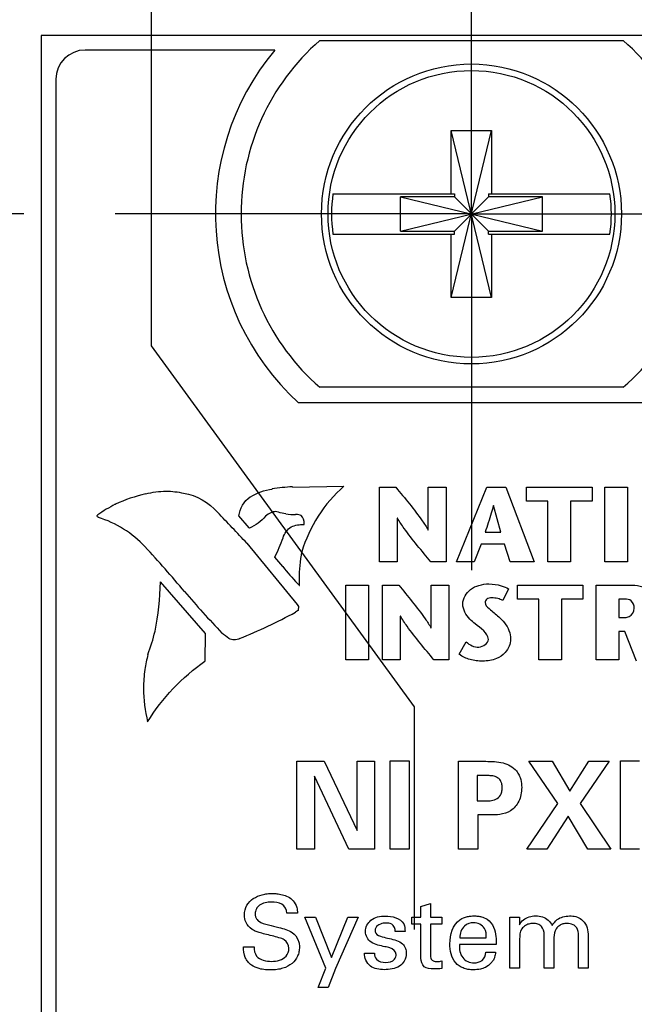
# Model space of a CAD drawing. Header units: inches. Extents: x 0.2 to 16.8, y 0.2 to 10.8.
# Tile 12 of 23: x 8.339 to 8.759, y 7.699 to 8.372. Entities that reach past the tile are written whole.
import ezdxf

# ---------------------------------------------------------------- set-up
doc = ezdxf.new("R2010")
doc.units = ezdxf.units.IN
doc.header["$LTSCALE"] = 0.935
doc.header["$MEASUREMENT"] = 0
doc.linetypes.add('CENTER', pattern=[0.6, 0.375, -0.075, 0.075, -0.075])
doc.layers.get('0').update_dxf_attribs({"linetype": 'CONTINUOUS'})
for name, color, linetype in [('DATUMCURVES', 7, 'CONTINUOUS'), ('DEFAULT_1', 7, 'CENTER'), ('DIMENSIONS', 7, 'CONTINUOUS')]:
    doc.layers.add(name, color=color, linetype=linetype)
doc.styles.get("Standard").update_dxf_attribs({"font": 'txt', "width": 0.8})
doc.dimstyles.new('DIMSTYLE_1', dxfattribs={"dimtxt": 0.125, "dimasz": 0.18, "dimexe": 0.125, "dimexo": 0.0625, "dimgap": 0.03125, "dimtad": 0, "dimtih": 1, "dimtoh": 1, "dimdec": 3, "dimzin": 4, "dimdsep": 46, "dimtxsty": 'STANDARD', "dimblk": '_FILLED', "dimblk1": '_FILLED', "dimblk2": '_FILLED', "dimcen": 0.09, "dimadec": 0, "dimazin": 0, "dimtp": 0.005, "dimtm": 0.005, "dimtfac": 1, "dimtdec": 3, "dimtofl": 0, "dimtmove": 0, "dimatfit": 3, "dimldrblk": '_FILLED', "dimfxl": 1, "dimtolj": 1, "dimtzin": 4, "dimarcsym": 0})

# ---------------------------------------------------------------- blocks, each defined once
blk = doc.blocks.new('*D8')
at = {"layer": 'DIMENSIONS', "color": 2, "linetype": 'CONTINUOUS'}
blk.add_line((8.34219, 8.23892), (7.66669, 8.23892), dxfattribs=at)
at = {"layer": 'DIMENSIONS', "color": 2, "linetype": 'CONTINUOUS', "insert": (7.60419, 8.30142), "char_height": 0.125, "width": 1.425, "attachment_point": 3, "line_spacing_factor": 0.9}
blk.add_mtext('4.822{\\Ftxt.shx;\\W1.000000;\\H0.125000; }[122.47]', dxfattribs=at)
blk = doc.blocks.new('_FILLED')
at = {"color": 0, "linetype": 'BYBLOCK'}
blk.add_solid([(0, 0), (-1, 0.1736), (-1, -0.1736)], dxfattribs=at)
blk = doc.blocks.new('*D13')
at = {"layer": 'DIMENSIONS', "color": 2, "linetype": 'CONTINUOUS'}
for p, q in [((8.4295, 8.14868), (8.4295, 9.04842)), ((8.60919, 7.902), (8.4295, 8.14868)), ((8.60919, 7.74982), (8.60919, 7.902))]:
    blk.add_line(p, q, dxfattribs=at)
at = {"layer": 'DIMENSIONS', "color": 2, "linetype": 'CONTINUOUS', "insert": (8.367, 9.11092), "char_height": 0.125, "width": 1.125, "attachment_point": 1, "rotation": 90, "line_spacing_factor": 0.9}
blk.add_mtext('.039{\\Ftxt.shx;\\W1.000000;\\H0.125000; }[0.99]', dxfattribs=at)
blk = doc.blocks.new('*D15')
at = {"layer": 'DIMENSIONS', "color": 2, "linetype": 'CONTINUOUS'}
for p, q in [((8.90447, 8.13396), (8.90447, 9.04842)), ((8.80919, 7.89463), (8.90447, 8.13396)), ((8.80919, 7.74398), (8.80919, 7.89463))]:
    blk.add_line(p, q, dxfattribs=at)
at = {"layer": 'DIMENSIONS', "color": 2, "linetype": 'CONTINUOUS', "insert": (8.84197, 9.11092), "char_height": 0.125, "width": 1.125, "attachment_point": 1, "rotation": 90, "line_spacing_factor": 0.9}
blk.add_mtext('.161{\\Ftxt.shx;\\W1.000000;\\H0.125000; }[4.09]', dxfattribs=at)

msp = doc.modelspace()

# ---------------------------------------------------------------- linework, layer by layer
at = {"color": 7, "linetype": 'CONTINUOUS'}
for p, q in [((8.35419, 8.36092), (8.35419, 3.91792)), ((9.14219, 8.36092), (8.35419, 8.36092)), ((8.51373, 8.35092), (8.38419, 8.35092)), ((8.54444, 8.35742), (8.75194, 8.35742)), ((8.36419, 8.33092), (8.36419, 4.26092)), ((8.63441, 8.18184), (8.66197, 8.29601)), ((8.63441, 8.2527), (8.63441, 8.29601)), ((8.66197, 8.18184), (8.63441, 8.29601)), ((8.63441, 8.29601), (8.66197, 8.29601)), ((8.66197, 8.29601), (8.66197, 8.2527)), ((8.55354, 8.2527), (8.63648, 8.2527)), ((8.59967, 8.22721), (8.59967, 8.25064)), ((8.59967, 8.22721), (8.69672, 8.25064)), ((8.63648, 8.25064), (8.59967, 8.25064)), ((8.59967, 8.25064), (8.69672, 8.22721)), ((8.63648, 8.2527), (8.63648, 8.25064)), ((8.63648, 8.22721), (8.6599, 8.25064)), ((8.6599, 8.22721), (8.63648, 8.25064)), ((8.6599, 8.2527), (8.6599, 8.25064)), ((8.6599, 8.2527), (8.74284, 8.2527)), ((8.69672, 8.25064), (8.6599, 8.25064)), ((8.69672, 8.22721), (8.69672, 8.25064)), ((8.55354, 8.22514), (8.63648, 8.22514)), ((8.59967, 8.22721), (8.63648, 8.22721)), ((8.63441, 8.18184), (8.63441, 8.22514)), ((8.63648, 8.22514), (8.63648, 8.22721)), ((8.6599, 8.22514), (8.6599, 8.22721)), ((8.6599, 8.22721), (8.69672, 8.22721)), ((8.6599, 8.22514), (8.74284, 8.22514)), ((8.66197, 8.22514), (8.66197, 8.18184)), ((8.66197, 8.18184), (8.63441, 8.18184)), ((8.75194, 8.12042), (8.54444, 8.12042)), ((8.76645, 8.10992), (8.52994, 8.10992))]:
    msp.add_line(p, q, dxfattribs=at)
for radius in [0.1025, 0.09803]:
    msp.add_circle((8.64819, 8.23892), radius, dxfattribs=at)
for centre, radius, start, end in [((8.38419, 8.33092), 0.02, 90, 180), ((8.64819, 8.23892), 0.175, 140.20818, 227.4886), ((8.64819, 8.23892), 0.1575, 131.20295, 228.79705), ((8.64819, 8.23892), 0.1575, 311.20295, 48.79705), ((8.64819, 8.23892), 0.09565, 171.71661, 188.28339), ((8.64819, 8.23892), 0.09565, 351.71661, 8.28339)]:
    msp.add_arc(centre, radius, start, end, dxfattribs=at)
at = {"layer": 'DATUMCURVES', "color": 40, "linetype": 'CONTINUOUS'}
for p, q in [((8.4514, 8.04811), (8.4514, 8.04814)), ((8.512, 8.05087), (8.51192, 8.05101)), ((8.52589, 8.05238), (8.52595, 8.05228)), ((8.52595, 8.05228), (8.56105, 8.05287)), ((8.58536, 8.00107), (8.58536, 8.05211)), ((8.58536, 8.05211), (8.59653, 8.05211)), ((8.61869, 8.02287), (8.61869, 8.05211)), ((8.61869, 8.05211), (8.63079, 8.05211)), ((8.63079, 8.05211), (8.63079, 8.00107)), ((8.63798, 8.00108), (8.65879, 8.05212)), ((8.65879, 8.05212), (8.67167, 8.05212)), ((8.67167, 8.05212), (8.69107, 8.00108)), ((8.68572, 8.04256), (8.68572, 8.05211)), ((8.68572, 8.05211), (8.73059, 8.05211)), ((8.73059, 8.05211), (8.73059, 8.04256)), ((8.73941, 8.00107), (8.73941, 8.05211)), ((8.73941, 8.05211), (8.75479, 8.05211)), ((8.75479, 8.05211), (8.75479, 8.00107)), ((8.42561, 8.04755), (8.42553, 8.04758)), ((8.49695, 8.04567), (8.49706, 8.04551)), ((8.70045, 8.04256), (8.68572, 8.04256)), ((8.70045, 8.00107), (8.70045, 8.04256)), ((8.71586, 8.04256), (8.71586, 8.00107)), ((8.73059, 8.04256), (8.71586, 8.04256)), ((8.40472, 8.0405), (8.4048, 8.04049)), ((8.47462, 8.035), (8.47462, 8.03499)), ((8.51114, 8.03471), (8.51116, 8.03468)), ((8.51624, 8.03515), (8.51624, 8.03519)), ((8.66329, 8.03957), (8.66315, 8.03957)), ((8.66825, 8.02135), (8.66329, 8.03957)), ((8.39276, 8.03321), (8.3927, 8.03322)), ((8.39316, 8.03153), (8.39316, 8.03154)), ((8.49635, 8.02428), (8.48925, 8.03258)), ((8.50748, 8.03235), (8.50748, 8.03232)), ((8.52128, 8.03389), (8.52128, 8.03393)), ((8.52798, 8.03357), (8.52796, 8.03349)), ((8.53189, 8.03277), (8.53189, 8.03284)), ((8.59748, 8.03096), (8.59748, 8.00107)), ((8.59762, 8.03096), (8.59748, 8.03096)), ((8.49638, 8.02419), (8.49635, 8.02428)), ((8.52503, 8.02506), (8.52497, 8.0251)), ((8.53379, 8.02678), (8.53384, 8.0267)), ((8.61853, 8.02287), (8.61869, 8.02287)), ((8.65754, 8.02135), (8.66825, 8.02135)), ((8.51946, 8.0176), (8.51941, 8.01759)), ((8.42501, 8.01156), (8.42506, 8.0115)), ((8.49467, 8.01387), (8.49462, 8.01385)), ((8.49462, 8.01385), (8.52912, 7.97209)), ((8.53216, 8.00791), (8.53208, 8.00789)), ((8.65491, 8.01326), (8.65003, 8.00108)), ((8.67072, 8.01326), (8.65491, 8.01326)), ((8.67474, 8.00108), (8.67072, 8.01326)), ((8.51917, 7.99798), (8.51371, 8.00424)), ((8.59748, 8.00107), (8.58536, 8.00107)), ((8.63079, 8.00107), (8.62051, 8.00107)), ((8.65003, 8.00108), (8.63798, 8.00108)), ((8.69107, 8.00108), (8.67474, 8.00108)), ((8.71586, 8.00107), (8.70045, 8.00107)), ((8.75479, 8.00107), (8.73941, 8.00107)), ((8.51919, 7.9979), (8.51917, 7.99798)), ((8.46646, 7.95227), (8.43554, 7.98742)), ((8.45214, 7.98084), (8.45208, 7.98082)), ((8.53056, 7.98498), (8.5292, 7.98639)), ((8.53045, 7.98498), (8.53056, 7.98498)), ((8.56233, 7.93423), (8.56233, 7.98527)), ((8.56233, 7.98527), (8.57771, 7.98527)), ((8.57771, 7.98527), (8.57771, 7.93423)), ((8.58734, 7.93423), (8.58734, 7.98527)), ((8.58734, 7.98527), (8.59849, 7.98527)), ((8.62067, 7.95603), (8.62067, 7.98527)), ((8.62067, 7.98527), (8.63277, 7.98527)), ((8.63277, 7.98527), (8.63277, 7.93423)), ((8.67349, 7.98266), (8.66956, 7.97463)), ((8.67954, 7.97572), (8.67954, 7.98527)), ((8.67954, 7.98527), (8.72438, 7.98527)), ((8.72438, 7.98527), (8.72438, 7.97572)), ((8.73352, 7.93423), (8.73352, 7.98527)), ((8.73352, 7.98527), (8.75628, 7.98527)), ((8.69427, 7.97572), (8.67954, 7.97572)), ((8.69427, 7.93423), (8.69427, 7.97572)), ((8.70965, 7.97572), (8.70965, 7.93423)), ((8.72438, 7.97572), (8.70965, 7.97572)), ((8.7489, 7.97572), (8.7489, 7.96318)), ((8.753, 7.97572), (8.7489, 7.97572)), ((8.52985, 7.96818), (8.52787, 7.96669)), ((8.52912, 7.97209), (8.52915, 7.97209)), ((8.52915, 7.97209), (8.52999, 7.9706)), ((8.52991, 7.97066), (8.5298, 7.9682)), ((8.5298, 7.9682), (8.52985, 7.96818)), ((8.52999, 7.9706), (8.52991, 7.97066)), ((8.52787, 7.96669), (8.52787, 7.96667)), ((8.59944, 7.96412), (8.59944, 7.93423)), ((8.5996, 7.96412), (8.59944, 7.96412)), ((8.7489, 7.96318), (8.7533, 7.96318)), ((8.62051, 7.95603), (8.62067, 7.95603)), ((8.43204, 7.95365), (8.4319, 7.95368)), ((8.46608, 7.93327), (8.46646, 7.95227)), ((8.47766, 7.95246), (8.47766, 7.95251)), ((8.48244, 7.94871), (8.48241, 7.94874)), ((8.48971, 7.94878), (8.48973, 7.94873)), ((8.48973, 7.94873), (8.48976, 7.94877)), ((8.7489, 7.95355), (8.7489, 7.93423)), ((8.75292, 7.95355), (8.7489, 7.95355)), ((8.761, 7.93335), (8.75292, 7.95355)), ((8.63988, 7.93796), (8.64455, 7.94642)), ((8.42699, 7.93786), (8.42704, 7.93781)), ((8.57771, 7.93423), (8.56233, 7.93423)), ((8.59944, 7.93423), (8.58734, 7.93423)), ((8.63277, 7.93423), (8.62249, 7.93423)), ((8.70965, 7.93423), (8.69427, 7.93423)), ((8.7489, 7.93423), (8.73352, 7.93423)), ((8.42493, 7.92761), (8.42493, 7.9276)), ((8.46605, 7.93323), (8.46608, 7.93327)), ((8.42685, 7.89176), (8.4268, 7.89175)), ((8.52877, 7.80472), (8.52877, 7.86497)), ((8.52877, 7.86497), (8.54745, 7.86497)), ((8.54745, 7.86497), (8.57003, 7.81755)), ((8.57003, 7.81755), (8.57003, 7.86497)), ((8.57003, 7.86497), (8.58202, 7.86497)), ((8.58202, 7.86497), (8.58202, 7.80472)), ((8.59261, 7.80472), (8.59261, 7.86514)), ((8.59261, 7.86514), (8.60552, 7.86514)), ((8.60552, 7.86514), (8.60552, 7.80472)), ((8.63935, 7.80472), (8.63935, 7.86481)), ((8.63935, 7.86481), (8.65793, 7.86481)), ((8.7071, 7.83589), (8.68735, 7.86497)), ((8.68735, 7.86497), (8.70328, 7.86497)), ((8.70328, 7.86497), (8.71544, 7.84447)), ((8.71544, 7.84447), (8.72844, 7.86497)), ((8.74227, 7.86497), (8.72244, 7.83597)), ((8.72844, 7.86497), (8.74227, 7.86497)), ((8.75001, 7.80472), (8.75001, 7.86514)), ((8.75001, 7.86514), (8.76294, 7.86514)), ((8.54094, 7.85472), (8.54094, 7.80472)), ((8.56428, 7.80472), (8.54094, 7.85472)), ((8.6521, 7.85505), (8.6521, 7.83772)), ((8.65861, 7.85505), (8.6521, 7.85505)), ((8.6521, 7.83772), (8.65727, 7.83772)), ((8.68594, 7.80472), (8.7071, 7.83589)), ((8.72244, 7.83597), (8.74344, 7.80472)), ((8.65244, 7.82814), (8.65244, 7.80472)), ((8.66119, 7.82814), (8.65244, 7.82814)), ((8.71419, 7.82738), (8.69978, 7.80472)), ((8.72761, 7.80472), (8.71419, 7.82738)), ((8.54094, 7.80472), (8.52877, 7.80472)), ((8.58202, 7.80472), (8.56428, 7.80472)), ((8.60552, 7.80472), (8.59261, 7.80472)), ((8.65244, 7.80472), (8.63935, 7.80472)), ((8.69978, 7.80472), (8.68594, 7.80472)), ((8.74344, 7.80472), (8.72761, 7.80472)), ((8.76294, 7.80472), (8.75001, 7.80472)), ((8.61366, 7.76567), (8.62012, 7.76775)), ((8.61366, 7.75838), (8.61366, 7.76567)), ((8.62012, 7.76775), (8.62012, 7.75838)), ((8.52929, 7.76102), (8.52206, 7.76102)), ((8.54872, 7.72352), (8.53421, 7.75824)), ((8.53421, 7.75824), (8.54157, 7.75824)), ((8.54157, 7.75824), (8.55248, 7.73074)), ((8.55248, 7.73074), (8.56359, 7.75824)), ((8.57067, 7.75824), (8.55519, 7.72317)), ((8.56359, 7.75824), (8.57067, 7.75824)), ((8.60748, 7.75358), (8.60748, 7.75838)), ((8.60748, 7.75838), (8.61366, 7.75838)), ((8.61366, 7.75358), (8.60748, 7.75358)), ((8.61366, 7.73032), (8.61366, 7.75358)), ((8.62012, 7.75838), (8.62789, 7.75838)), ((8.62012, 7.75358), (8.62012, 7.73268)), ((8.62789, 7.75358), (8.62012, 7.75358)), ((8.62789, 7.75838), (8.62789, 7.75358)), ((8.67449, 7.75358), (8.67434, 7.75824)), ((8.67434, 7.75824), (8.68095, 7.75824)), ((8.67449, 7.72338), (8.67449, 7.75358)), ((8.68095, 7.75824), (8.68095, 7.75317)), ((8.60276, 7.74859), (8.59608, 7.74859)), ((8.69789, 7.72338), (8.69789, 7.74644)), ((8.7213, 7.72338), (8.7213, 7.74574)), ((8.72789, 7.74678), (8.72789, 7.72338)), ((8.66497, 7.73963), (8.63991, 7.73963)), ((8.64018, 7.74421), (8.65831, 7.74421)), ((8.68109, 7.74317), (8.68109, 7.72338)), ((8.7045, 7.74289), (8.7045, 7.72338)), ((8.49234, 7.73803), (8.49955, 7.73803)), ((8.57498, 7.73373), (8.58186, 7.73373)), ((8.6581, 7.73428), (8.66463, 7.73428)), ((8.62789, 7.72838), (8.62789, 7.72331)), ((8.54344, 7.71018), (8.54872, 7.72352)), ((8.55519, 7.72317), (8.55019, 7.71018)), ((8.68109, 7.72338), (8.67449, 7.72338)), ((8.7045, 7.72338), (8.69789, 7.72338)), ((8.72789, 7.72338), (8.7213, 7.72338)), ((8.55019, 7.71018), (8.54344, 7.71018))]:
    msp.add_line(p, q, dxfattribs=at)
for centre, radius, start, end in [((8.53105, 7.92786), 0.12463, 92.37061, 98.82718), ((8.44845, 7.94603), 0.10406, 102.68309, 114.80302), ((8.46015, 7.9355), 0.11874, 117.82794, 124.61238), ((6.53802, 6.17652), 2.68409, 43.19911, 43.82068), ((8.52907, 8.10928), 0.0758, 264.10177, 269.15692), ((8.39962, 8.06127), 0.12755, 333.4446, 339.98148), ((7.82242, 7.4536), 0.82124, 39.93923, 42.79739), ((8.68859, 8.13519), 0.21805, 219.02603, 223.03358), ((8.23909, 7.99072), 0.19647, 349.1261, 359.03846), ((8.88661, 8.34661), 0.56794, 220.09266, 223.9407), ((8.34491, 8.30735), 0.3867, 291.99012, 298.23869), ((8.30631, 7.98399), 0.1292, 339.08006, 346.43195), ((8.55367, 7.90623), 0.13051, 165.99677, 170.57135)]:
    msp.add_arc(centre, radius, start, end, dxfattribs=at)
for points, knots in [([(8.42553, 8.04758), (8.43007, 8.04882), (8.4388, 8.04996), (8.44752, 8.04899), (8.4514, 8.04811)], [0, 0, 0, 0, 0.541522, 1, 1, 1, 1]), ([(8.59653, 8.05211), (8.60269, 8.04454), (8.61053, 8.03519), (8.61739, 8.02504), (8.61853, 8.02287)], [0, 0, 0, 0, 0.799017, 1, 1, 1, 1]), ([(8.51624, 8.03519), (8.5156, 8.03538), (8.51386, 8.03564), (8.51208, 8.03521), (8.51114, 8.03471)], [0, 0, 0, 0, 0.383838, 1, 1, 1, 1]), ([(8.66315, 8.03957), (8.66269, 8.03788), (8.66096, 8.03176), (8.65892, 8.02573), (8.65754, 8.02135)], [0, 0, 0, 0, 0.276521, 1, 1, 1, 1]), ([(8.39316, 8.03154), (8.39275, 8.03157), (8.39204, 8.03232), (8.3925, 8.03306), (8.39276, 8.03321)], [0, 0, 0, 0, 0.58341, 1, 1, 1, 1]), ([(8.53189, 8.03284), (8.53079, 8.03332), (8.52944, 8.03359), (8.52811, 8.03358), (8.52798, 8.03357)], [0, 0, 0, 0, 0.904453, 1, 1, 1, 1]), ([(8.53384, 8.0267), (8.53384, 8.02693), (8.53402, 8.02906), (8.53313, 8.03131), (8.53189, 8.03277)], [0, 0, 0, 0, 0.105732, 1, 1, 1, 1]), ([(8.62051, 8.00107), (8.61428, 8.00862), (8.60609, 8.01817), (8.599, 8.02857), (8.59762, 8.03096)], [0, 0, 0, 0, 0.779688, 1, 1, 1, 1]), ([(8.52497, 8.0251), (8.52771, 8.0262), (8.53075, 8.02678), (8.53374, 8.02678), (8.53379, 8.02678)], [0, 0, 0, 0, 0.984837, 1, 1, 1, 1]), ([(8.53208, 8.00789), (8.53094, 8.00183), (8.53025, 7.99414), (8.5304, 7.98648), (8.53045, 7.98498)], [0, 0, 0, 0, 0.804153, 1, 1, 1, 1]), ([(8.59849, 7.98527), (8.60466, 7.97771), (8.61251, 7.96835), (8.61937, 7.9582), (8.62051, 7.95603)], [0, 0, 0, 0, 0.799109, 1, 1, 1, 1]), ([(8.64229, 7.97238), (8.64229, 7.97613), (8.64586, 7.98208), (8.65339, 7.98544), (8.66069, 7.98648), (8.66762, 7.98531), (8.67198, 7.98359), (8.67349, 7.98266)], [0, 0, 0, 0, 0.292987, 0.457996, 0.638308, 0.86083, 1, 1, 1, 1]), ([(8.75628, 7.98527), (8.76103, 7.98527), (8.77047, 7.98423), (8.77478, 7.97531), (8.77478, 7.97164)], [0, 0, 0, 0, 0.563459, 1, 1, 1, 1]), ([(8.66956, 7.97463), (8.6685, 7.97528), (8.666, 7.97624), (8.66231, 7.97669), (8.65866, 7.97626), (8.65665, 7.97245), (8.66143, 7.96804), (8.6647, 7.96556), (8.66679, 7.96363)], [0, 0, 0, 0, 0.136097, 0.285313, 0.413439, 0.503761, 0.688425, 1, 1, 1, 1]), ([(8.7594, 7.96945), (8.7594, 7.97124), (8.75829, 7.97511), (8.75453, 7.97572), (8.753, 7.97572)], [0, 0, 0, 0, 0.539594, 1, 1, 1, 1]), ([(8.65073, 7.95874), (8.64953, 7.95979), (8.64536, 7.96318), (8.64229, 7.96854), (8.64229, 7.97238)], [0, 0, 0, 0, 0.294493, 1, 1, 1, 1]), ([(8.7533, 7.96318), (8.75421, 7.96318), (8.75739, 7.96377), (8.7594, 7.96723), (8.7594, 7.96945)], [0, 0, 0, 0, 0.29189, 1, 1, 1, 1]), ([(8.62249, 7.93423), (8.61626, 7.94178), (8.60807, 7.95133), (8.60098, 7.96173), (8.5996, 7.96412)], [0, 0, 0, 0, 0.779697, 1, 1, 1, 1]), ([(8.66679, 7.96363), (8.66822, 7.9623), (8.67246, 7.95824), (8.67496, 7.95226), (8.67496, 7.94831)], [0, 0, 0, 0, 0.330971, 1, 1, 1, 1]), ([(8.48976, 7.94877), (8.48863, 7.94818), (8.48609, 7.94752), (8.48354, 7.94814), (8.48244, 7.94871)], [0, 0, 0, 0, 0.50794, 1, 1, 1, 1]), ([(8.67496, 7.94831), (8.67496, 7.945), (8.67237, 7.93921), (8.66484, 7.93409), (8.65761, 7.93309), (8.65148, 7.93347), (8.64593, 7.93451), (8.64199, 7.93626), (8.63988, 7.93796)], [0, 0, 0, 0, 0.228124, 0.391537, 0.611528, 0.713755, 0.813683, 1, 1, 1, 1]), ([(8.64455, 7.94642), (8.64704, 7.94449), (8.65241, 7.94067), (8.65971, 7.94538), (8.65971, 7.94817)], [0, 0, 0, 0, 0.530654, 1, 1, 1, 1]), ([(8.42493, 7.9276), (8.42436, 7.92335), (8.42358, 7.91133), (8.42502, 7.89926), (8.42685, 7.89176)], [0, 0, 0, 0, 0.356959, 1, 1, 1, 1]), ([(8.65793, 7.86481), (8.66189, 7.86481), (8.66773, 7.86474), (8.6749, 7.86203), (8.6786, 7.85886), (8.68083, 7.85544), (8.68223, 7.85164), (8.6827, 7.84708), (8.68219, 7.84202), (8.68026, 7.83619), (8.67556, 7.8304), (8.668, 7.82825), (8.66331, 7.82814), (8.66119, 7.82814)], [0, 0, 0, 0, 0.176881, 0.255953, 0.337505, 0.389656, 0.436783, 0.516932, 0.592063, 0.662068, 0.790233, 0.905047, 1, 1, 1, 1]), ([(8.65727, 7.83772), (8.65848, 7.83772), (8.66103, 7.83776), (8.66495, 7.83856), (8.66785, 7.84097), (8.66902, 7.84403), (8.66928, 7.84678), (8.66904, 7.84943), (8.66799, 7.85215), (8.66542, 7.85431), (8.66194, 7.85502), (8.65968, 7.85505), (8.65861, 7.85505)], [0, 0, 0, 0, 0.111058, 0.23439, 0.361104, 0.436361, 0.529578, 0.612601, 0.679642, 0.792502, 0.902029, 1, 1, 1, 1]), ([(8.52339, 7.73706), (8.52339, 7.73923), (8.52126, 7.74288), (8.51629, 7.74439), (8.51179, 7.74557), (8.50727, 7.74665), (8.50343, 7.74768), (8.5005, 7.74868), (8.49707, 7.75051), (8.49374, 7.75417), (8.49261, 7.76035), (8.49406, 7.7666), (8.49892, 7.77145), (8.5041, 7.77352), (8.5086, 7.77436), (8.51196, 7.77455), (8.51543, 7.77438), (8.51769, 7.77399), (8.51892, 7.77367)], [0, 0, 0, 0, 0.086791, 0.139326, 0.205047, 0.27369, 0.325185, 0.364482, 0.396979, 0.480773, 0.550803, 0.641552, 0.72566, 0.814655, 0.861297, 0.908498, 0.949191, 1, 1, 1, 1]), ([(8.51892, 7.77367), (8.52026, 7.77332), (8.52293, 7.77233), (8.52671, 7.76958), (8.52894, 7.76542), (8.5292, 7.76233), (8.52929, 7.76102)], [0, 0, 0, 0, 0.234832, 0.478866, 0.777093, 1, 1, 1, 1]), ([(8.52206, 7.76102), (8.52193, 7.76339), (8.51902, 7.76833), (8.51104, 7.76894), (8.50442, 7.76799), (8.50085, 7.76401), (8.50035, 7.76142), (8.5004, 7.75994), (8.50043, 7.75965)], [0, 0, 0, 0, 0.233906, 0.469137, 0.746862, 0.857618, 0.971569, 1, 1, 1, 1]), ([(8.50043, 7.75965), (8.5005, 7.75897), (8.50086, 7.75744), (8.50362, 7.75436), (8.50706, 7.75367), (8.50941, 7.7531)], [0, 0, 0, 0, 0.169518, 0.388608, 1, 1, 1, 1]), ([(8.57567, 7.74852), (8.57567, 7.75137), (8.57907, 7.75788), (8.58839, 7.75949), (8.59635, 7.75853), (8.60082, 7.75572), (8.60185, 7.75366)], [0, 0, 0, 0, 0.259806, 0.570525, 0.790458, 1, 1, 1, 1]), ([(8.64033, 7.75658), (8.64187, 7.75767), (8.64449, 7.75866), (8.64778, 7.7591), (8.65013, 7.75918), (8.65249, 7.75906), (8.65556, 7.7585), (8.65985, 7.75677), (8.6638, 7.75183), (8.66502, 7.74547), (8.66502, 7.74145), (8.66497, 7.73963)], [0, 0, 0, 0, 0.147812, 0.21077, 0.259376, 0.330991, 0.394441, 0.503035, 0.685551, 0.858026, 1, 1, 1, 1]), ([(8.68095, 7.75317), (8.68168, 7.75438), (8.68441, 7.75788), (8.68907, 7.75915), (8.69199, 7.75915)], [0, 0, 0, 0, 0.325677, 1, 1, 1, 1]), ([(8.69199, 7.75915), (8.69362, 7.75915), (8.69827, 7.7588), (8.70209, 7.75525), (8.70338, 7.75262)], [0, 0, 0, 0, 0.357833, 1, 1, 1, 1]), ([(8.70338, 7.75262), (8.70429, 7.75411), (8.70728, 7.75792), (8.71505, 7.75982), (8.725, 7.75778), (8.72789, 7.75045), (8.72789, 7.74678)], [0, 0, 0, 0, 0.15682, 0.415954, 0.671974, 1, 1, 1, 1]), ([(8.50941, 7.7531), (8.5118, 7.75249), (8.51726, 7.75109), (8.52292, 7.74961), (8.52559, 7.74782)], [0, 0, 0, 0, 0.433653, 1, 1, 1, 1]), ([(8.58936, 7.75428), (8.58885, 7.75428), (8.58593, 7.75426), (8.58226, 7.75176), (8.58226, 7.74929)], [0, 0, 0, 0, 0.169977, 1, 1, 1, 1]), ([(8.59608, 7.74859), (8.59616, 7.75038), (8.59442, 7.75413), (8.59083, 7.75428), (8.58936, 7.75428)], [0, 0, 0, 0, 0.549593, 1, 1, 1, 1]), ([(8.6497, 7.75449), (8.64747, 7.75449), (8.642, 7.75277), (8.64023, 7.7471), (8.64018, 7.74421)], [0, 0, 0, 0, 0.43559, 1, 1, 1, 1]), ([(8.65831, 7.74421), (8.65836, 7.74638), (8.65802, 7.75178), (8.65247, 7.75449), (8.6497, 7.75449)], [0, 0, 0, 0, 0.439227, 1, 1, 1, 1]), ([(8.69789, 7.74644), (8.69789, 7.74836), (8.69701, 7.7515), (8.69353, 7.75377), (8.69039, 7.75423), (8.68741, 7.75381), (8.68473, 7.75252), (8.68328, 7.75116), (8.68262, 7.75026)], [0, 0, 0, 0, 0.275631, 0.413612, 0.577124, 0.720729, 0.839585, 1, 1, 1, 1]), ([(8.7213, 7.74574), (8.7213, 7.74754), (8.72101, 7.75074), (8.71743, 7.75358), (8.71392, 7.75426), (8.71075, 7.75384), (8.70811, 7.75265), (8.70668, 7.7513), (8.70602, 7.75039)], [0, 0, 0, 0, 0.251196, 0.403469, 0.60175, 0.73385, 0.843052, 1, 1, 1, 1]), ([(8.52559, 7.74782), (8.5275, 7.74657), (8.52965, 7.74384), (8.5305, 7.74007), (8.53067, 7.73742), (8.5304, 7.73462), (8.52911, 7.73059), (8.52564, 7.72611), (8.52031, 7.72348), (8.51521, 7.72238), (8.51116, 7.72213), (8.50704, 7.72233), (8.50262, 7.72307), (8.49936, 7.72445), (8.49777, 7.72555)], [0, 0, 0, 0, 0.128299, 0.178903, 0.2167, 0.277481, 0.33601, 0.453032, 0.584663, 0.661002, 0.746316, 0.811816, 0.892649, 1, 1, 1, 1]), ([(8.58907, 7.7381), (8.58585, 7.73884), (8.57941, 7.73948), (8.57567, 7.74574), (8.57567, 7.74852)], [0, 0, 0, 0, 0.543966, 1, 1, 1, 1]), ([(8.58226, 7.74929), (8.58226, 7.7486), (8.58286, 7.74611), (8.58557, 7.74528), (8.5872, 7.74484)], [0, 0, 0, 0, 0.287551, 1, 1, 1, 1]), ([(8.70602, 7.75039), (8.70483, 7.74871), (8.70453, 7.74593), (8.7045, 7.7434), (8.7045, 7.74289)], [0, 0, 0, 0, 0.802644, 1, 1, 1, 1]), ([(8.5872, 7.74484), (8.59047, 7.74406), (8.59528, 7.74321), (8.60104, 7.74057), (8.60328, 7.73713), (8.60395, 7.73292), (8.60274, 7.72827), (8.59904, 7.72432), (8.59394, 7.72266), (8.58882, 7.72228), (8.58519, 7.72254), (8.58356, 7.72291)], [0, 0, 0, 0, 0.210713, 0.308187, 0.385449, 0.457378, 0.57139, 0.673176, 0.784207, 0.897379, 1, 1, 1, 1]), ([(8.66463, 7.73428), (8.6645, 7.73318), (8.66423, 7.73135), (8.66315, 7.72887), (8.66121, 7.72629), (8.65818, 7.72399), (8.65396, 7.72259), (8.64989, 7.72222), (8.64591, 7.72251), (8.64155, 7.72367), (8.63486, 7.72827), (8.63345, 7.73563), (8.63345, 7.74018)], [0, 0, 0, 0, 0.069123, 0.113653, 0.165949, 0.268064, 0.343351, 0.439374, 0.519125, 0.590182, 0.717718, 1, 1, 1, 1]), ([(8.63991, 7.73963), (8.63985, 7.73654), (8.64058, 7.72987), (8.64706, 7.72706), (8.6499, 7.72706)], [0, 0, 0, 0, 0.521299, 1, 1, 1, 1]), ([(8.49525, 7.7279), (8.49459, 7.72875), (8.49273, 7.73185), (8.49234, 7.73555), (8.49234, 7.73803)], [0, 0, 0, 0, 0.303491, 1, 1, 1, 1]), ([(8.49955, 7.73803), (8.49965, 7.73586), (8.50076, 7.72941), (8.50799, 7.7281), (8.51164, 7.7281)], [0, 0, 0, 0, 0.373235, 1, 1, 1, 1]), ([(8.51164, 7.7281), (8.51511, 7.7281), (8.52139, 7.72947), (8.52339, 7.73514), (8.52339, 7.73706)], [0, 0, 0, 0, 0.643546, 1, 1, 1, 1]), ([(8.58356, 7.72291), (8.58193, 7.72328), (8.57734, 7.72514), (8.57495, 7.73049), (8.57498, 7.73373)], [0, 0, 0, 0, 0.335202, 1, 1, 1, 1]), ([(8.58186, 7.73373), (8.58182, 7.73227), (8.58303, 7.72829), (8.5873, 7.72741), (8.58949, 7.72741)], [0, 0, 0, 0, 0.399963, 1, 1, 1, 1]), ([(8.59671, 7.73289), (8.59671, 7.73493), (8.59322, 7.73744), (8.59021, 7.73785), (8.58907, 7.7381)], [0, 0, 0, 0, 0.635865, 1, 1, 1, 1]), ([(8.58949, 7.72741), (8.59166, 7.72741), (8.59559, 7.72823), (8.59671, 7.73175), (8.59671, 7.73289)], [0, 0, 0, 0, 0.653346, 1, 1, 1, 1]), ([(8.62012, 7.73268), (8.62012, 7.73167), (8.62019, 7.72988), (8.62228, 7.72816), (8.62492, 7.72794), (8.62687, 7.72813), (8.62789, 7.72838)], [0, 0, 0, 0, 0.282732, 0.4528, 0.707496, 1, 1, 1, 1]), ([(8.6499, 7.72706), (8.65182, 7.72706), (8.65611, 7.7281), (8.65787, 7.73226), (8.6581, 7.73428)], [0, 0, 0, 0, 0.484222, 1, 1, 1, 1]), ([(8.62248, 7.72289), (8.6202, 7.72289), (8.61502, 7.72313), (8.61366, 7.72824), (8.61366, 7.73032)], [0, 0, 0, 0, 0.522558, 1, 1, 1, 1])]:
    msp.add_open_spline(points, degree=3, knots=knots, dxfattribs=at)
for points in [[(8.4514, 8.04814), (8.46018, 8.04672), (8.46887, 8.04179), (8.47462, 8.035)], [(8.49706, 8.04551), (8.50148, 8.04841), (8.50674, 8.05029), (8.512, 8.05087)], [(8.56105, 8.05287), (8.54764, 8.04115), (8.53724, 8.02499), (8.53216, 8.00791)], [(8.48925, 8.03258), (8.48979, 8.03761), (8.4928, 8.04276), (8.49695, 8.04567)], [(8.51116, 8.03468), (8.50982, 8.03412), (8.50856, 8.03333), (8.50748, 8.03235)], [(8.52128, 8.03393), (8.51956, 8.03413), (8.51786, 8.03455), (8.51624, 8.03515)], [(8.42506, 8.0115), (8.41647, 8.02066), (8.40514, 8.02777), (8.39316, 8.03153)], [(8.50748, 8.03232), (8.50444, 8.02888), (8.50057, 8.02605), (8.49638, 8.02419)], [(8.51941, 8.01759), (8.5203, 8.02057), (8.5224, 8.02338), (8.52503, 8.02506)], [(8.65971, 7.94817), (8.65971, 7.95279), (8.65422, 7.9557), (8.65073, 7.95874)], [(8.48241, 7.94874), (8.48073, 7.94984), (8.47914, 7.9511), (8.47766, 7.95246)], [(8.4268, 7.89175), (8.43673, 7.90799), (8.45038, 7.92242), (8.46605, 7.93323)], [(8.60185, 7.75366), (8.60258, 7.7521), (8.60276, 7.75031), (8.60276, 7.74859)], [(8.63345, 7.74018), (8.63345, 7.74611), (8.63546, 7.75319), (8.64033, 7.75658)], [(8.68262, 7.75026), (8.6812, 7.7483), (8.68109, 7.74559), (8.68109, 7.74317)], [(8.49777, 7.72555), (8.49682, 7.72622), (8.49596, 7.72699), (8.49525, 7.7279)], [(8.62789, 7.72331), (8.62611, 7.72299), (8.62429, 7.72289), (8.62248, 7.72289)]]:
    msp.add_open_spline(points, degree=3, dxfattribs=at)
at = {"layer": 'DEFAULT_1', "color": 7, "linetype": 'CENTER'}
for q in [(8.64819, 8.48242), (8.40469, 8.23892), (8.64819, 7.99542), (8.89169, 8.23892)]:
    msp.add_line((8.64819, 8.23892), q, dxfattribs=at)

# ---------------------------------------------------------------- dimensions: what is measured, and where the dimension line sits
at = {"layer": 'DIMENSIONS', "color": 2, "linetype": 'CONTINUOUS'}
for feature_location, offset, origin, picture, middle in [((8.60919, 7.74982), (-0.17969, 1.2986), (8.64819, 8.48242), '*D13', (8.4295, 9.67342)), ((8.8091913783, 7.7439833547), (0.0952766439, 1.3044395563), (8.6481913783, 7.6814833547), '*D15', (8.9044680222, 9.673422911)), ((8.34219, 8.23892), (-0.6755, 0), (8.40469, 3.41714), '*D8', (6.89169, 8.23892))]:
    dim = msp.add_ordinate_dim(feature_location=feature_location, offset=offset, dtype=0, origin=origin, dimstyle='DIMSTYLE_1', dxfattribs=at)
    dim.commit()
    dim.dimension.update_dxf_attribs({"geometry": picture, "text_midpoint": middle})

doc.saveas('drawing.dxf')
